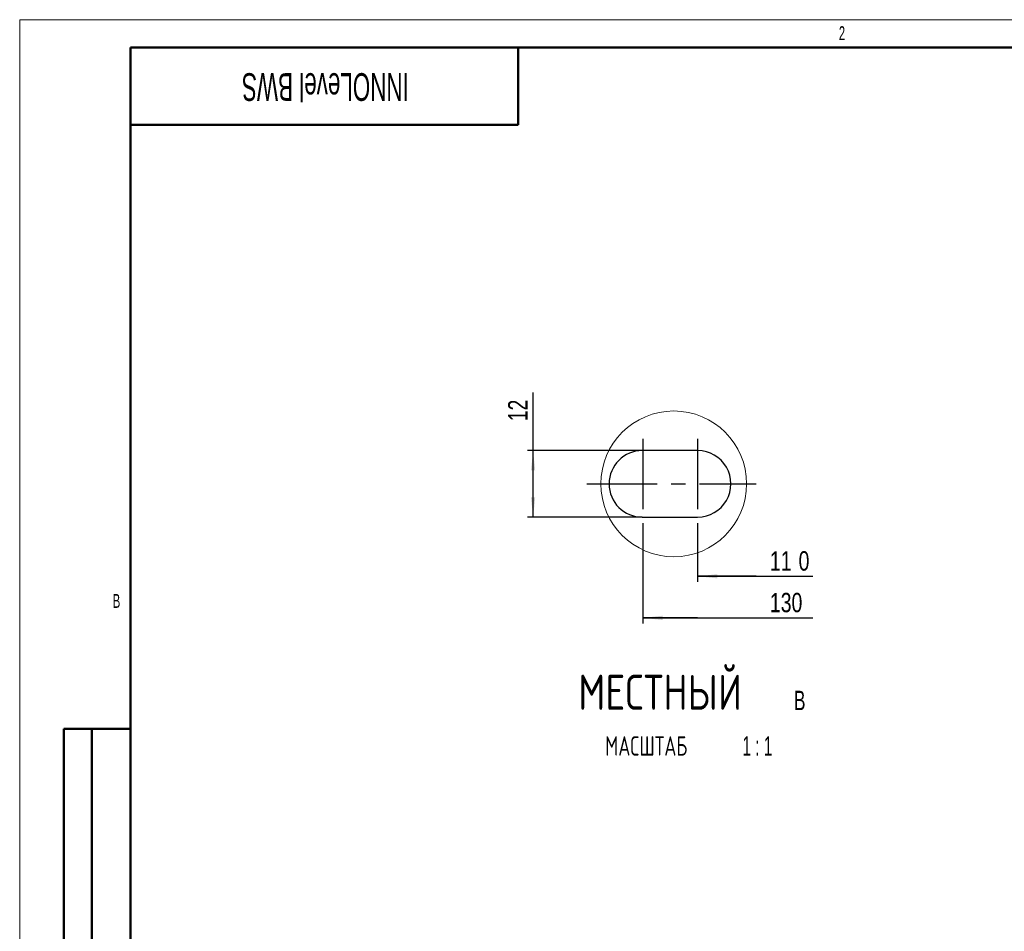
# Model space of a CAD drawing. Header units: millimetres. Extents: x 0 to 594, y 0 to 420.
# Tile 6 of 14: x 0 to 178, y 255 to 420. Entities that reach past the tile are written whole.
import ezdxf

# ---------------------------------------------------------------- set-up
doc = ezdxf.new("R2010")
doc.units = ezdxf.units.MM
doc.linetypes.add('CENTERX2', pattern=[20.32, 12.7, -2.54, 2.54, -2.54])
doc.layers.add('ОСЕВЫЕ', color=7, linetype='Continuous')
doc.layers.add('ОСНОВНОЙ', color=7, linetype='Continuous', lineweight=25)
doc.styles.add('SLDTEXTSTYLE1', font='TXT', dxfattribs={"width": 0.605})
doc.styles.add('SLDTEXTSTYLE4', font='TXT', dxfattribs={"width": 0.75})
doc.styles.add('SLDTEXTSTYLE5', font='TXT', dxfattribs={"width": 0.75, "bigfont": 'bigfont'})
doc.styles.add('SLDTEXTSTYLE6', font='TXT', dxfattribs={"width": 0.663})
doc.styles.add('SLDTEXTSTYLE7', font='TXT', dxfattribs={"width": 0.663, "bigfont": 'bigfont'})
doc.styles.add('SLDTEXTSTYLE8', font='TXT', dxfattribs={"width": 0.5978})
doc.dimstyles.new('SLDDIMSTYLE4', dxfattribs={"dimtxt": 3.5, "dimasz": 3.556, "dimexe": 0, "dimexo": 0.0625, "dimgap": 0.875, "dimtad": 1, "dimdec": 0, "dimrnd": 1e-09, "dimzin": 12, "dimdsep": 46, "dimtxsty": 'SLDTEXTSTYLE4', "dimsah": 1, "dimcen": 0.09, "dimse2": 1, "dimsd2": 1, "dimadec": 0, "dimazin": 3, "dimtfac": 1, "dimtdec": 0, "dimtofl": 0, "dimtmove": 0, "dimatfit": 3, "dimfxl": 0, "dimfrac": 2, "dimtolj": 1, "dimtzin": 12, "dimarcsym": 0})
doc.dimstyles.new('SLDDIMSTYLE5', dxfattribs={"dimtxt": 3.5, "dimasz": 3.556, "dimexe": 0, "dimexo": 0.0625, "dimgap": 0.875, "dimtad": 1, "dimdec": 0, "dimrnd": 1e-09, "dimzin": 12, "dimdsep": 46, "dimtxsty": 'SLDTEXTSTYLE4', "dimsah": 1, "dimcen": 0.09, "dimadec": 0, "dimazin": 3, "dimtfac": 1, "dimtdec": 0, "dimtofl": 0, "dimtmove": 0, "dimatfit": 3, "dimfxl": 0, "dimfrac": 2, "dimtolj": 1, "dimtzin": 12, "dimarcsym": 0})

# ---------------------------------------------------------------- blocks, each defined once
blk = doc.blocks.new('_D_20')
at = {"layer": 'ОСЕВЫЕ'}
for p, q in [((112.52, 326.51), (112.52, 311.02)), ((122.42, 312.02), (112.52, 312.02)), ((112.52, 312.02), (143.23, 312.02))]:
    blk.add_line(p, q, dxfattribs=at)
blk.add_solid([(112.52, 312.02), (116.08, 311.64), (116.08, 312.41)], dxfattribs=at)
at = {"layer": 'ОСЕВЫЕ', "insert": (135.47, 316.54), "char_height": 3.5, "attachment_point": 1, "style": 'SLDTEXTSTYLE4'}
blk.add_mtext('130', dxfattribs=at)
blk = doc.blocks.new('_D_21')
at = {"layer": 'ОСЕВЫЕ'}
for p, q in [((122.42, 326.51), (122.42, 318.53)), ((132.97, 319.53), (122.42, 319.53)), ((122.42, 319.53), (143.23, 319.53))]:
    blk.add_line(p, q, dxfattribs=at)
blk.add_solid([(122.42, 319.53), (125.98, 319.15), (125.98, 319.91)], dxfattribs=at)
at = {"layer": 'ОСЕВЫЕ', "char_height": 3.5, "attachment_point": 1, "style": 'SLDTEXTSTYLE4'}
for s, insert in [('11', (135.47, 324.05)), ('0', (140.65, 324.05))]:
    blk.add_mtext(s, dxfattribs=dict(at, insert=insert))
blk = doc.blocks.new('_D_22')
at = {"layer": 'ОСЕВЫЕ'}
for p, q in [((92.71, 342.21), (92.71, 352.68)), ((112.42, 342.21), (91.71, 342.21)), ((92.71, 330.21), (92.71, 342.21)), ((112.42, 330.21), (91.71, 330.21))]:
    blk.add_line(p, q, dxfattribs=at)
for points in [[(92.71, 342.21), (92.33, 338.66), (93.09, 338.66)], [(92.71, 330.21), (93.09, 333.77), (92.33, 333.77)]]:
    blk.add_solid(points, dxfattribs=at)
at = {"layer": 'ОСЕВЫЕ', "insert": (88.2, 347.51), "char_height": 3.5, "attachment_point": 1, "rotation": 90, "style": 'SLDTEXTSTYLE4'}
blk.add_mtext('12', dxfattribs=at)
blk = doc.blocks.new('SW_NOTE_0_2')
at = {"layer": 'ОСЕВЫЕ', "color": 0, "attachment_point": 2}
for s, insert, char_height, style in [('МЕСТНЫЙ', (20.34, 8.19), 6.35, 'SLDTEXTSTYLE5'), ('B', (45.55, 5.28), 3.5, 'SLDTEXTSTYLE6'), ('МАСШТАБ', (17.83, -2.93), 3.5, 'SLDTEXTSTYLE7'), ('1 : 1', (37.91, -2.93), 3.5, 'SLDTEXTSTYLE8')]:
    blk.add_mtext(s, dxfattribs=dict(at, insert=insert, char_height=char_height, style=style))

msp = doc.modelspace()

# ---------------------------------------------------------------- linework, layer by layer
at = {"color": 7, "linetype": 'Continuous', "lineweight": 50}
for p, q in [((589, 415), (20, 415)), ((20, 415), (20, 5)), ((90, 401), (90, 415)), ((20, 401), (90, 401)), ((8, 172), (8, 292)), ((20, 292), (8, 292)), ((8, 172), (8, 292)), ((13, 172), (13, 292)), ((13, 172), (13, 292))]:
    msp.add_line(p, q, dxfattribs=at)
at = {"color": 7, "linetype": 'Continuous', "lineweight": 25}
for p, q in [((122.42499, 342.212653), (112.424992, 342.212653)), ((112.424992, 330.212653), (122.42499, 330.212653)), ((20, 292), (20, 5)), ((20, 292), (20, 5))]:
    msp.add_line(p, q, dxfattribs=at)
at = {"color": 7, "linetype": 'Continuous', "lineweight": 18}
msp.add_circle((118.104975, 336.212102), 13.158997, dxfattribs=at)
at = {"color": 7, "linetype": 'Continuous', "lineweight": 25}
for centre, start, end in [((112.424994, 336.212653), 90.00002501, 269.99997499), ((122.424994, 336.212653), 269.99995387, 90.00004613)]:
    msp.add_arc(centre, 6, start, end, dxfattribs=at)
at = {"layer": 'ОСЕВЫЕ', "lineweight": 18}
for q in [(594, 420), (0, 0)]:
    msp.add_line((0, 420), q, dxfattribs=at)
at = {"layer": 'ОСЕВЫЕ', "linetype": 'CENTERX2'}
for p, q in [((112.524129, 344.354825), (112.524129, 326.51265)), ((122.424993, 344.354825), (122.424993, 326.51265)), ((102.424993, 336.212653), (132.96642, 336.212653))]:
    msp.add_line(p, q, dxfattribs=at)
at = {"layer": 'ОСНОВНОЙ', "linetype": 'Continuous', "lineweight": 18}
for p, q in [((20, 5), (20, 415)), ((20, 415), (589, 415))]:
    msp.add_line(p, q, dxfattribs=at)

# ---------------------------------------------------------------- block references
at = {"layer": 'ОСЕВЫЕ'}
msp.add_blockref('SW_NOTE_0_2', (95.307, 293.586433), dxfattribs=at)

# ---------------------------------------------------------------- texts
at = {"color": 7, "linetype": 'Continuous', "lineweight": 0, "insert": (55.203125, 405.348612), "char_height": 5, "attachment_point": 2, "rotation": 180, "style": 'SLDTEXTSTYLE1'}
msp.add_mtext('INNOLevel BWS', dxfattribs=at)
at = {"layer": 'ОСНОВНОЙ', "char_height": 2.5, "attachment_point": 2, "style": 'SLDTEXTSTYLE1'}
for s, insert in [('2', (148.482639, 418.823442)), ('B', (17.486979, 316.323442))]:
    msp.add_mtext(s, dxfattribs=dict(at, insert=insert))

# ---------------------------------------------------------------- dimensions: what is measured, and where the dimension line sits
at = {"layer": 'ОСЕВЫЕ'}
dim = msp.add_linear_dim(base=(92.709453, 342.212653), p1=(112.424993, 330.212653), p2=(112.424993, 342.212653), angle=90, dimstyle='SLDDIMSTYLE5', dxfattribs=at)
dim.commit()
dim.dimension.update_dxf_attribs({"geometry": '_D_22', "text_midpoint": (92.709453, 350.093012), "dimtype": 160})
for base, p1, text, picture, middle in [((122.424993, 319.533599), (132.96642, 336.212653), '<>0', '_D_21', (139.352977, 319.533599)), ((122.424993, 312.024628), (112.524129, 326.51265), '130', '_D_20', (139.352977, 312.024628))]:
    dim = msp.add_linear_dim(base=base, p1=p1, p2=(122.424993, 326.51265), text=text, dimstyle='SLDDIMSTYLE4', dxfattribs=at)
    dim.commit()
    dim.dimension.update_dxf_attribs({"geometry": picture, "text_midpoint": middle, "dimtype": 160})

doc.saveas('drawing.dxf')
